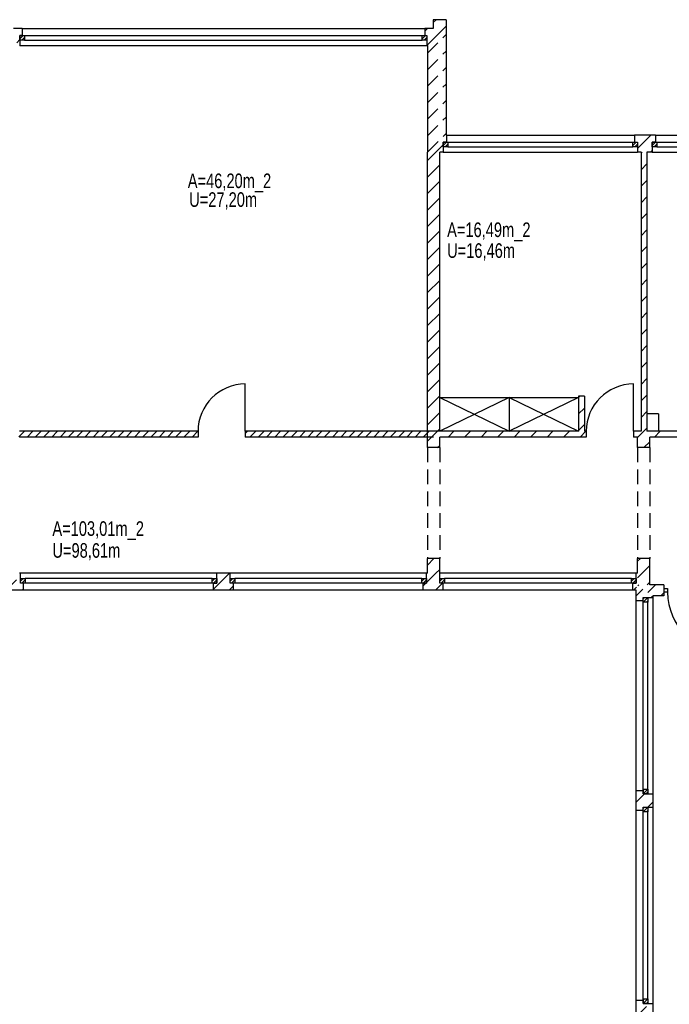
# Model space of a CAD drawing. Header units: metres. Extents: x 940 to 7099, y 1771 to 4983.
# Tile 8 of 15: x 2770 to 3883, y 3296 to 4983. Entities that reach past the tile are written whole.
import ezdxf

# ---------------------------------------------------------------- set-up
doc = ezdxf.new("R2010")
doc.units = ezdxf.units.M
doc.header["$LTSCALE"] = 100
doc.header["$MEASUREMENT"] = 0
doc.linetypes.add('HIDDEN', pattern=[0.375, 0.25, -0.125])
for name, color, linetype in [('1', 2, 'Continuous'), ('2', 2, 'Continuous'), ('20', 211, 'Continuous'), ('22', 211, 'Continuous'), ('30', 5, 'Continuous'), ('32', 2, 'Continuous'), ('64', 7, 'Continuous'), ('67', 2, 'Continuous'), ('68', 211, 'Continuous'), ('69', 6, 'Continuous')]:
    doc.layers.add(name, color=color, linetype=linetype)

msp = doc.modelspace()

# ---------------------------------------------------------------- linework, layer by layer
at = {"layer": '1', "linetype": 'Continuous'}
for p, q in [((3865, 4308), (3845, 4308)), ((3845, 4308), (3845, 4278)), ((3865, 4308), (3865, 4278)), ((3865, 4278), (3845, 4278)), ((3874, 4015), (3850, 4015)), ((3874, 3996), (3855.5, 3996))]:
    msp.add_line(p, q, dxfattribs=at)
at = {"layer": '2', "linetype": 'Continuous'}
for p, q in [((3609, 4336), (3490, 4278)), ((3490, 4336), (3609, 4278)), ((3490, 4336), (3609, 4336)), ((3490, 4336), (3728, 4336)), ((3728, 4336), (3609, 4278)), ((3609, 4336), (3728, 4278)), ((3609, 4336), (3609, 4278))]:
    msp.add_line(p, q, dxfattribs=at)
at = {"layer": '20', "linetype": 'Continuous'}
for p, q in [((3479, 4978.0664), (3483.9336, 4983)), ((3464.5, 4963.5664), (3468.9336, 4968)), ((3468.2179, 4939), (3497.2179, 4968)), ((3497.2179, 4968), (3501, 4971.7821)), ((2765.337, 4943.2259), (2771, 4948.8889)), ((3500.2078, 4773), (3501.5, 4774.2922)), ((3829, 4762.381), (3851.619, 4785)), ((3469, 4741.7922), (3483.2078, 4756)), ((3483.2078, 4756), (3496, 4768.7922)), ((3850.9033, 4756), (3854, 4759.0967)), ((3469, 4713.5079), (3490, 4734.5079)), ((3469, 4685.2237), (3490, 4706.2237)), ((3469, 4656.9394), (3490, 4677.9394)), ((3469, 4628.6551), (3490, 4649.6551)), ((3469, 4600.3708), (3490, 4621.3708)), ((3469, 4572.0866), (3490, 4593.0866)), ((3469, 4543.8023), (3490, 4564.8023)), ((3469, 4515.518), (3490, 4536.518)), ((3469, 4487.2338), (3490, 4508.2338)), ((3469, 4458.9495), (3490, 4479.9495)), ((3469, 4430.6652), (3490, 4451.6652)), ((3469, 4402.381), (3490, 4423.381)), ((3469, 4374.0967), (3490, 4395.0967)), ((3469, 4345.8124), (3490, 4366.8124)), ((3469, 4317.5281), (3490, 4338.5281)), ((3469, 4289.2439), (3490, 4310.2439)), ((2769.2776, 4268.344), (2778.9336, 4278)), ((2797.2179, 4268), (2807.2179, 4278)), ((2825.5022, 4268), (2835.5022, 4278)), ((2853.7864, 4268), (2863.7864, 4278)), ((2882.0707, 4268), (2892.0707, 4278)), ((2910.355, 4268), (2920.355, 4278)), ((2938.6393, 4268), (2948.6393, 4278)), ((2966.9235, 4268), (2976.9235, 4278)), ((2995.2078, 4268), (3005.2078, 4278)), ((3023.4921, 4268), (3033.4921, 4278)), ((3051.7763, 4268), (3061.7763, 4278)), ((3164.9134, 4268), (3174.9134, 4278)), ((3193.1977, 4268), (3203.1977, 4278)), ((3221.482, 4268), (3231.482, 4278)), ((3249.7662, 4268), (3259.7662, 4278)), ((3278.0505, 4268), (3288.0505, 4278)), ((3306.3348, 4268), (3316.3348, 4278)), ((3334.619, 4268), (3344.619, 4278)), ((3362.9033, 4268), (3372.9033, 4278)), ((3391.1876, 4268), (3401.1876, 4278)), ((3419.4719, 4268), (3429.4719, 4278)), ((3447.7561, 4268), (3457.7561, 4278)), ((3469, 4260.9596), (3480.5435, 4272.5031)), ((3476.0404, 4268), (3479.5, 4271.4596)), ((3480.5435, 4272.5031), (3486.0404, 4278)), ((3486.0404, 4278), (3490, 4281.9596)), ((3504.3247, 4268), (3514.3247, 4278)), ((3532.6089, 4268), (3542.6089, 4278)), ((3560.8932, 4268), (3570.8932, 4278)), ((3589.1775, 4268), (3599.1775, 4278)), ((3617.4618, 4268), (3627.4618, 4278)), ((3645.746, 4268), (3655.746, 4278)), ((3674.0303, 4268), (3684.0303, 4278)), ((3702.3146, 4268), (3712.3146, 4278)), ((3730.5988, 4268), (3740.5988, 4278)), ((3486.3247, 4250), (3490, 4253.6753)), ((3829, 4055.2742), (3833.7258, 4060)), ((3829, 4026.9899), (3850, 4047.9899)), ((3102.501, 4007.5977), (3129.9033, 4035)), ((3845.2944, 4015), (3850, 4019.7056)), ((3129.1876, 4006), (3136.501, 4013.3134)), ((3826.5, 3996.2056), (3837.8549, 4007.5606)), ((3852.0786, 3993.5), (3854.9433, 3996.3647))]:
    msp.add_line(p, q, dxfattribs=at)
at = {"layer": '20', "linetype": 'HIDDEN'}
for p, q in [((2783.0758, 4268), (2793.0758, 4278)), ((2811.36, 4268), (2821.36, 4278)), ((2839.6443, 4268), (2849.6443, 4278)), ((2867.9286, 4268), (2877.9286, 4278)), ((2896.2128, 4268), (2906.2128, 4278)), ((2924.4971, 4268), (2934.4971, 4278)), ((2952.7814, 4268), (2962.7814, 4278)), ((2981.0657, 4268), (2991.0657, 4278)), ((3009.3499, 4268), (3019.3499, 4278)), ((3037.6342, 4268), (3047.6342, 4278)), ((3065.9185, 4268), (3075.9185, 4278)), ((3157, 4274.2287), (3160.7713, 4278)), ((3179.0556, 4268), (3189.0556, 4278)), ((3207.3398, 4268), (3217.3398, 4278)), ((3235.6241, 4268), (3245.6241, 4278)), ((3263.9084, 4268), (3273.9084, 4278)), ((3292.1926, 4268), (3302.1926, 4278)), ((3320.4769, 4268), (3330.4769, 4278)), ((3348.7612, 4268), (3358.7612, 4278)), ((3377.0455, 4268), (3387.0455, 4278)), ((3405.3297, 4268), (3415.3297, 4278)), ((3433.614, 4268), (3443.614, 4278)), ((3461.8983, 4268), (3471.8983, 4278))]:
    msp.add_line(p, q, dxfattribs=at)
at = {"layer": '20', "linetype": 'Continuous'}
for centre in [(3874.9998, 4012.4998), (3874.9998, 4006.4998), (3874.9998, 4000.4998)]:
    msp.add_arc(centre, 1.5, 131.2913, 131.8017, dxfattribs=at)
at = {"layer": '22', "linetype": 'HIDDEN'}
for p, q in [((3469, 4925.64), (3501, 4957.64)), ((3469, 4897.3557), (3501, 4929.3557)), ((3469, 4869.0714), (3501, 4901.0714)), ((3469, 4840.7872), (3501, 4872.7872)), ((3469, 4812.5029), (3501, 4844.5029)), ((3469, 4784.2186), (3501, 4816.2186)), ((3469.7004, 4756.6347), (3501, 4787.9343)), ((3835, 4754.2388), (3836.7612, 4756)), ((3835, 4725.9545), (3845, 4735.9545)), ((3835, 4697.6703), (3845, 4707.6703)), ((3835, 4669.386), (3845, 4679.386)), ((3835, 4641.1017), (3845, 4651.1017)), ((3835, 4612.8175), (3845, 4622.8175)), ((3835, 4584.5332), (3845, 4594.5332)), ((3835, 4556.2489), (3845, 4566.2489)), ((3835, 4527.9646), (3845, 4537.9646)), ((3835, 4499.6804), (3845, 4509.6804)), ((3835, 4471.3961), (3845, 4481.3961)), ((3835, 4443.1118), (3845, 4453.1118)), ((3835, 4414.8276), (3845, 4424.8276)), ((3835, 4386.5433), (3845, 4396.5433)), ((3835, 4358.259), (3845, 4368.259)), ((3728, 4336.1118), (3729.8882, 4338)), ((3835, 4329.9747), (3845, 4339.9747)), ((3728, 4307.8276), (3738, 4317.8276)), ((3835, 4301.6905), (3845, 4311.6905)), ((3728, 4279.5433), (3738, 4289.5433)), ((3829, 4267.4062), (3829.5938, 4268)), ((3829.5938, 4268), (3839.5938, 4278)), ((3839.5938, 4278), (3845, 4283.4062)), ((3857.8781, 4268), (3867.8781, 4278)), ((3839.8781, 4250), (3850, 4260.1219)), ((3469, 4048.8276), (3480.1724, 4060)), ((3467.251, 4018.7943), (3483.4567, 4035)), ((3483.4567, 4035), (3490, 4041.5433)), ((2747.3499, 4006), (2771.751, 4030.4011)), ((3461.751, 4013.2943), (3466.4567, 4018)), ((3482.741, 4006), (3494.741, 4018)), ((2775.6342, 4006), (2777.251, 4007.6168)), ((3822.1522, 4006), (3826.9102, 4010.7579)), ((3826.5, 3642.6522), (3841.0978, 3657.25)), ((3846.382, 3634.25), (3855.5, 3643.368)), ((3826.5, 3303.241), (3826.759, 3303.5)), ((3826.5, 3274.9567), (3849.5433, 3298))]:
    msp.add_line(p, q, dxfattribs=at)
at = {"layer": '22', "linetype": 'Continuous'}
for p, q in [((3829.3107, 4013.1585), (3831.1522, 4015)), ((3846.3991, 4001.9626), (3859.4365, 4015)), ((3868.7208, 3996), (3874, 4001.2792))]:
    msp.add_line(p, q, dxfattribs=at)
at = {"layer": '32', "color": 7, "linetype": 'Continuous'}
for p, q in [((3479, 4983), (3479, 4968)), ((3501, 4983), (3479, 4983)), ((3501, 4983), (3501, 4968)), ((2774.5, 4968), (2760, 4968)), ((3479, 4968), (3464.5, 4968)), ((3501, 4968), (3501, 4785)), ((2771, 4939), (2770, 4939)), ((3469, 4939), (3468, 4939)), ((3469, 4939), (3469, 4756)), ((3501.5, 4785), (3501, 4785)), ((3859.5, 4785), (3823.5, 4785)), ((3469, 4278), (3469, 4756)), ((3496, 4756), (3490, 4756)), ((3490, 4278), (3490, 4756)), ((3835, 4756), (3829, 4756)), ((3835, 4756), (3835, 4278)), ((3854, 4756), (3845, 4756)), ((3845, 4756), (3845, 4278)), ((3738, 4338), (3728, 4338)), ((3728, 4338), (3728, 4278)), ((3738, 4338), (3738, 4278)), ((3076, 4278), (2770, 4278)), ((3076, 4268), (2770, 4268)), ((3479.5, 4278), (3157, 4278)), ((3479.5, 4268), (3157, 4268)), ((3728, 4278), (3469, 4278)), ((3469, 4250), (3469, 4278)), ((3490, 4250), (3490, 4268)), ((3741, 4268), (3490, 4268)), ((3741, 4278), (3738, 4278)), ((3835, 4278), (3822, 4278)), ((3829, 4268), (3822, 4268)), ((3829, 4250), (3829, 4268)), ((4031, 4278), (3845, 4278)), ((3850, 4250), (3850, 4268)), ((4031, 4268), (3850, 4268)), ((3469, 4035), (3469, 4060)), ((3490, 4035), (3490, 4060)), ((3829, 4035), (3829, 4060)), ((3850, 4015), (3850, 4060)), ((2771.751, 4035), (2770, 4035)), ((3131.001, 4035), (3108.001, 4035)), ((3469, 4035), (3467.251, 4035)), ((3490.24, 4035), (3490, 4035)), ((3829, 4035), (3826.49, 4035)), ((3874, 4015), (3874.01, 4015)), ((2777.251, 4006), (2743.251, 4006)), ((3136.501, 4006), (3102.501, 4006)), ((3495.74, 4006), (3461.751, 4006)), ((3826.5, 4006), (3820.99, 4006)), ((3826.5, 3988), (3826.5, 4006)), ((3855.5, 3993.5), (3855.5, 3996)), ((3874, 3996), (3874.01, 3996)), ((3826.5, 3628.75), (3826.5, 3662.75)), ((3855.5, 3634.25), (3855.5, 3657.25)), ((3826.5, 3269.5), (3826.5, 3303.5)), ((3855.5, 3275), (3855.5, 3298))]:
    msp.add_line(p, q, dxfattribs=at)
at = {"layer": '64', "linetype": 'Continuous'}
for p, q in [((2774.5, 4968), (2774.5, 4956)), ((3464.5, 4968), (3464.5, 4956)), ((2774.5, 4956), (2771, 4956)), ((2771, 4956), (2771, 4939)), ((3464.5, 4956), (3468, 4956)), ((3468, 4956), (3468, 4939)), ((3501.5, 4773), (3496, 4773)), ((3496, 4773), (3496, 4756)), ((3501.5, 4785), (3501.5, 4773)), ((3823.5, 4785), (3823.5, 4773)), ((3823.5, 4773), (3829, 4773)), ((3829, 4773), (3829, 4756)), ((3859.5, 4773), (3854, 4773)), ((3854, 4773), (3854, 4756)), ((3859.5, 4785), (3859.5, 4773)), ((3076, 4278), (3076, 4268)), ((3157, 4278), (3157, 4268)), ((3741, 4278), (3741, 4268)), ((3822, 4278), (3822, 4268)), ((3490, 4250), (3469, 4250)), ((3850, 4250), (3829, 4250)), ((3490, 4060), (3469, 4060)), ((3850, 4060), (3829, 4060)), ((2771.751, 4018), (2771.751, 4035)), ((3108.001, 4018), (3108.001, 4035)), ((3131.001, 4018), (3131.001, 4035)), ((3467.251, 4018), (3467.251, 4035)), ((3490.24, 4018), (3490.24, 4035)), ((3826.49, 4018), (3826.49, 4035)), ((2777.251, 4018), (2771.751, 4018)), ((2777.251, 4006), (2777.251, 4018)), ((3102.501, 4006), (3102.501, 4018)), ((3102.501, 4018), (3108.001, 4018)), ((3136.501, 4018), (3131.001, 4018)), ((3136.501, 4006), (3136.501, 4018)), ((3461.751, 4006), (3461.751, 4018)), ((3461.751, 4018), (3467.251, 4018)), ((3495.74, 4018), (3490.24, 4018)), ((3495.74, 4006), (3495.74, 4018)), ((3820.99, 4006), (3820.99, 4018)), ((3820.99, 4018), (3826.49, 4018)), ((3874.01, 4015), (3874.01, 3996)), ((3826.5, 3988), (3838.5, 3988)), ((3838.5, 3988), (3838.5, 3993.5)), ((3838.5, 3993.5), (3855.5, 3993.5)), ((3826.5, 3662.75), (3838.5, 3662.75)), ((3838.5, 3662.75), (3838.5, 3657.25)), ((3838.5, 3657.25), (3855.5, 3657.25)), ((3826.5, 3628.75), (3838.5, 3628.75)), ((3838.5, 3628.75), (3838.5, 3634.25)), ((3838.5, 3634.25), (3855.5, 3634.25)), ((3826.5, 3303.5), (3838.5, 3303.5)), ((3838.5, 3303.5), (3838.5, 3298)), ((3838.5, 3298), (3855.5, 3298))]:
    msp.add_line(p, q, dxfattribs=at)
at = {"layer": '67', "linetype": 'Continuous'}
for p, q in [((2774.5, 4968), (3464.5, 4968)), ((2771, 4956), (2779, 4956)), ((2771, 4948), (2771, 4956)), ((2779, 4948), (2771, 4948)), ((2774.5, 4956), (3464.5, 4956)), ((2779, 4956), (2779, 4948)), ((2779, 4956), (3460, 4956)), ((2779, 4948), (3460, 4948)), ((3460, 4956), (3468, 4956)), ((3460, 4948), (3460, 4956)), ((3468, 4948), (3460, 4948)), ((3468, 4956), (3468, 4948)), ((2771, 4939), (3468, 4939)), ((3496, 4773), (3504, 4773)), ((3496, 4765), (3496, 4773)), ((3501.5, 4785), (3823.5, 4785)), ((3501.5, 4773), (3823.5, 4773)), ((3504, 4773), (3504, 4765)), ((3504, 4773), (3821, 4773)), ((3821, 4773), (3829, 4773)), ((3821, 4765), (3821, 4773)), ((3829, 4773), (3829, 4765)), ((3854, 4773), (3862, 4773)), ((3854, 4765), (3854, 4773)), ((3859.5, 4785), (4181.5, 4785)), ((3859.5, 4773), (4181.5, 4773)), ((3862, 4773), (3862, 4765)), ((3862, 4773), (4179, 4773)), ((3504, 4765), (3496, 4765)), ((3496, 4756), (3829, 4756)), ((3504, 4765), (3821, 4765)), ((3829, 4765), (3821, 4765)), ((3862, 4765), (3854, 4765)), ((3854, 4756), (4187, 4756)), ((3862, 4765), (4179, 4765)), ((3157, 4278), (3157, 4359)), ((3822, 4278), (3822, 4359)), ((3108.001, 4035), (2771.751, 4035)), ((3467.251, 4035), (3131.001, 4035)), ((3826.49, 4035), (3490.24, 4035)), ((2771.751, 4018), (2771.751, 4026)), ((2771.751, 4026), (2779.751, 4026)), ((2779.751, 4018), (2771.751, 4018)), ((3102.501, 4018), (2777.251, 4018)), ((2779.751, 4026), (2779.751, 4018)), ((3100.001, 4026), (2779.751, 4026)), ((3100.001, 4018), (2779.751, 4018)), ((3100.001, 4018), (3100.001, 4026)), ((3100.001, 4026), (3108.001, 4026)), ((3108.001, 4018), (3100.001, 4018)), ((3108.001, 4026), (3108.001, 4018)), ((3131.001, 4018), (3131.001, 4026)), ((3131.001, 4026), (3139.001, 4026)), ((3139.001, 4018), (3131.001, 4018)), ((3461.751, 4018), (3136.501, 4018)), ((3139.001, 4026), (3139.001, 4018)), ((3459.251, 4026), (3139.001, 4026)), ((3459.251, 4018), (3139.001, 4018)), ((3459.251, 4018), (3459.251, 4026)), ((3459.251, 4026), (3467.251, 4026)), ((3467.251, 4018), (3459.251, 4018)), ((3467.251, 4026), (3467.251, 4018)), ((3490.24, 4018), (3490.24, 4026)), ((3490.24, 4026), (3498.24, 4026)), ((3498.24, 4018), (3490.24, 4018)), ((3820.99, 4018), (3495.74, 4018)), ((3498.24, 4026), (3498.24, 4018)), ((3818.49, 4026), (3498.24, 4026)), ((3818.49, 4018), (3498.24, 4018)), ((3818.49, 4018), (3818.49, 4026)), ((3818.49, 4026), (3826.49, 4026)), ((3826.49, 4018), (3818.49, 4018)), ((3826.49, 4026), (3826.49, 4018)), ((3102.501, 4006), (2777.251, 4006)), ((3461.751, 4006), (3136.501, 4006)), ((3820.99, 4006), (3495.74, 4006)), ((3874.01, 4008.75), (3880.51, 4008.75)), ((3880.51, 4002.25), (3874.01, 4002.25)), ((3880.51, 4008.75), (3880.51, 4002.25)), ((3826.5, 3662.75), (3826.5, 3988)), ((3838.5, 3985.5), (3838.5, 3993.5)), ((3838.5, 3993.5), (3846.5, 3993.5)), ((3838.5, 3662.75), (3838.5, 3988)), ((3846.5, 3985.5), (3838.5, 3985.5)), ((3838.5, 3665.25), (3838.5, 3985.5)), ((3846.5, 3993.5), (3846.5, 3985.5)), ((3846.5, 3665.25), (3846.5, 3985.5)), ((3855.5, 3657.25), (3855.5, 3993.5)), ((3838.5, 3657.25), (3838.5, 3665.25)), ((3838.5, 3665.25), (3846.5, 3665.25)), ((3846.5, 3665.25), (3846.5, 3657.25)), ((3846.5, 3657.25), (3838.5, 3657.25)), ((3826.5, 3303.5), (3826.5, 3628.75)), ((3838.5, 3626.25), (3838.5, 3634.25)), ((3838.5, 3634.25), (3846.5, 3634.25)), ((3838.5, 3303.5), (3838.5, 3628.75)), ((3846.5, 3626.25), (3838.5, 3626.25)), ((3838.5, 3306), (3838.5, 3626.25)), ((3846.5, 3634.25), (3846.5, 3626.25)), ((3846.5, 3306), (3846.5, 3626.25)), ((3855.5, 3298), (3855.5, 3634.25)), ((3838.5, 3298), (3838.5, 3306)), ((3838.5, 3306), (3846.5, 3306)), ((3846.5, 3306), (3846.5, 3298)), ((3846.5, 3298), (3838.5, 3298))]:
    msp.add_line(p, q, dxfattribs=at)
for centre, radius, start, end in [((3157, 4278), 81, 90, 180), ((3822, 4278), 81, 90, 180), ((3983.51, 4002.25), 103, 180, 270)]:
    msp.add_arc(centre, radius, start, end, dxfattribs=at)
at = {"layer": '68', "linetype": 'Continuous'}
for p, q in [((2771, 4950.3431), (2776.6569, 4956)), ((2774.3137, 4948), (2779, 4952.6863)), ((3460, 4950.3431), (3465.6569, 4956)), ((3463.3137, 4948), (3468, 4952.6863)), ((3496, 4767.3431), (3501.6569, 4773)), ((3821, 4767.3431), (3826.6569, 4773)), ((3854, 4767.3431), (3859.6569, 4773)), ((3499.3137, 4765), (3504, 4769.6863)), ((3824.3137, 4765), (3829, 4769.6863)), ((3857.3137, 4765), (3862, 4769.6863)), ((2771.751, 4021.3137), (2776.4373, 4026)), ((2774.0941, 4018), (2779.751, 4023.6569)), ((3100.001, 4021.3137), (3104.6873, 4026)), ((3102.3441, 4018), (3108.001, 4023.6569)), ((3131.001, 4021.3137), (3135.6873, 4026)), ((3133.3441, 4018), (3139.001, 4023.6569)), ((3459.251, 4021.3137), (3463.9373, 4026)), ((3461.5941, 4018), (3467.251, 4023.6569)), ((3490.24, 4021.3137), (3494.9263, 4026)), ((3492.5831, 4018), (3498.24, 4023.6569)), ((3818.49, 4021.3137), (3823.1763, 4026)), ((3820.8331, 4018), (3826.49, 4023.6569)), ((3838.5, 3985.5), (3846.5, 3993.5)), ((3838.5, 3991.1569), (3840.8431, 3993.5)), ((3844.1569, 3985.5), (3846.5, 3987.8431)), ((3838.5, 3657.25), (3846.5, 3665.25)), ((3838.5, 3662.9069), (3840.8431, 3665.25)), ((3844.1569, 3657.25), (3846.5, 3659.5931)), ((3838.5, 3626.25), (3846.5, 3634.25)), ((3838.5, 3631.9069), (3840.8431, 3634.25)), ((3844.1569, 3626.25), (3846.5, 3628.5931)), ((3838.5, 3298), (3846.5, 3306)), ((3838.5, 3303.6569), (3840.8431, 3306)), ((3844.1569, 3298), (3846.5, 3300.3431))]:
    msp.add_line(p, q, dxfattribs=at)
at = {"layer": '69', "linetype": 'HIDDEN'}
for p, q in [((3469, 4250), (3469, 4060)), ((3490, 4250), (3490, 4060)), ((3829, 4250), (3829, 4060)), ((3850, 4250), (3850, 4060))]:
    msp.add_line(p, q, dxfattribs=at)

# ---------------------------------------------------------------- texts
at = {"layer": '30', "width": 0.75}
for s, p in [('A=46,20m_2', (3058.4521, 4694.5344)), ('U=27,20m', (3060.8309, 4662.432)), ('A=16,49m_2', (3502.68, 4610.7114)), ('U=16,46m', (3502.68, 4575.042)), ('A=103,01m_2', (2826.526, 4098.856)), ('U=98,61m', (2826.526, 4061.4031))]:
    msp.add_text(s, height=25, dxfattribs=at).set_placement(p)
at = {"layer": '69', "width": 0.01}
msp.add_text('`END=0;`', height=0.0001, dxfattribs=at).set_placement((3469, 4250))

doc.saveas('drawing.dxf')
